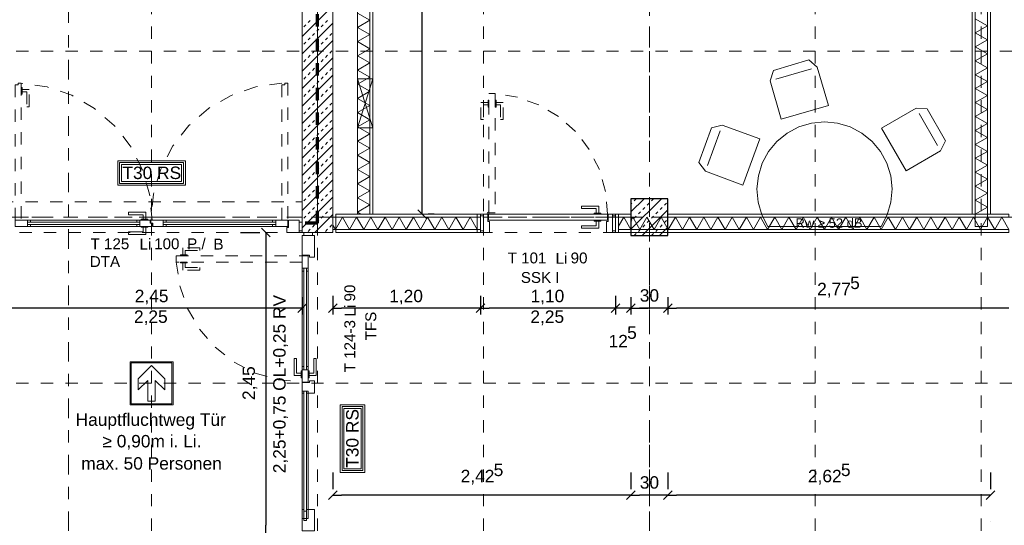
# Model space of a CAD drawing. Header units: metres. Extents: x -45.2 to 14.3, y -31.8 to 10.2.
# Tile 121 of 152: x -15.9 to -7.9, y -7.9 to -3.8. Entities that reach past the tile are written whole.
import ezdxf

# ---------------------------------------------------------------- set-up
doc = ezdxf.new("R2010")
doc.units = ezdxf.units.M
doc.header["$LTSCALE"] = 0.05
for name, pattern in [('Achsen 01', [5.291531, 3.175, -1.058062, 0.352704, -0.705764]), ('gestrichelt - 01', [2, 1, -1]), ('ISO-07 Punktiert', [0.889, 0.127, -0.762]), ('Raster 01', [2, 1, -1]), ('VW-01 Strichlinie kurz', [2, 1, -1])]:
    doc.linetypes.add(name, pattern=pattern)
doc.layers.get('0').update_dxf_attribs({"lineweight": 25})
for name, color, linetype, lineweight in [('013_Beton und Stahlbetonarbeiten-000 Unterzüge', 7, 'ISO-07 Punktiert', 13), ('013_Beton und Stahlbetonarbeiten-340 Innenstützen', 7, 'Continuous', 25), ('013_Beton und Stahlbetonarbeiten-340 Innenwände', 7, 'Continuous', 18), ('027_Tischlerarbeiten-340 Innentüren', 7, 'Continuous', 9), ('031_Metallbauarbeiten-340 Innentüren _ Elemente', 7, 'Continuous', 9), ('039_Trockenbauarbeiten-000 Sturz', 7, 'ISO-07 Punktiert', 9), ('039_Trockenbauarbeiten-340 Gipskarton', 7, 'Continuous', 9), ('AV1-Akustikvorgaben-Trennwände', 7, 'Continuous', 5), ('AV1-Brandschutzkonzept-Brandschutzkonzept', 7, 'Continuous', 5), ('AV1-Einrichtung Bemaßung', 7, 'Continuous', 9), ('AV1-Schnitt Achsen', 7, 'Achsen 01', 18), ('Keine', 7, 'Continuous', 9)]:
    doc.layers.add(name, color=color, linetype=linetype, lineweight=lineweight)
for name, color, linetype, lineweight, true_color in [('039_Trockenbauarbeiten-340 Dämmung', 7, 'Continuous', 9, 0xc0c0c0), ('AV1-Achsen', 1, 'Achsen 01', 18, 0xff0000), ('AV1-Brandschutzkonzept-Anmerkung Text', 7, 'Continuous', 9, 0x599559), ('AV1-Einrichtung', 7, 'Continuous', 9, 0xa6a6a6), ('AV1-Raster', 7, 'Raster 01', 9, 0xa6a6a6)]:
    doc.layers.add(name, color=color, linetype=linetype, lineweight=lineweight, true_color=true_color)
doc.styles.add('Arial', font='arial.ttf')

msp = doc.modelspace()

# ---------------------------------------------------------------- linework, layer by layer
at = {"color": 0, "linetype": 'Continuous', "lineweight": 15}
for p, q in [((-12.6133, -5.4104), (-12.684, -5.3396)), ((-13.9554, -5.4896), (-13.8846, -5.5604)), ((-13.5896, -6.1046), (-13.6604, -6.1754)), ((-13.4104, -6.1754), (-13.3396, -6.1046)), ((-12.1396, -6.1046), (-12.2104, -6.1754)), ((-12.2104, -6.1754), (-12.1396, -6.1046)), ((-11.0396, -6.1046), (-11.1104, -6.1754)), ((-11.0396, -6.1046), (-11.1104, -6.1754)), ((-10.9854, -6.1754), (-10.9146, -6.1046)), ((-10.9854, -6.1754), (-10.9146, -6.1046)), ((-10.6146, -6.1046), (-10.6854, -6.1754)), ((-10.6854, -6.1754), (-10.6146, -6.1046)), ((-13.4104, -7.6954), (-13.3396, -7.6246)), ((-10.9146, -7.6246), (-10.9854, -7.6954)), ((-10.9854, -7.6954), (-10.9146, -7.6246)), ((-10.6146, -7.6246), (-10.6854, -7.6954)), ((-10.6854, -7.6954), (-10.6146, -7.6246)), ((-7.9896, -7.6246), (-8.0604, -7.6954))]:
    msp.add_line(p, q, dxfattribs=at)
at = {"color": 0, "linetype": 'ByBlock', "lineweight": -2}
for p, q in [((-12.6487, -5.375), (-12.6487, -5.3043)), ((-13.92, -5.525), (-13.92, -5.5957)), ((-13.625, -6.14), (-13.6957, -6.14)), ((-13.375, -6.14), (-13.3043, -6.14)), ((-12.175, -6.14), (-12.2457, -6.14)), ((-12.175, -6.14), (-12.1043, -6.14)), ((-11.075, -6.14), (-11.1457, -6.14)), ((-11.075, -6.14), (-11.1457, -6.14)), ((-10.95, -6.14), (-10.8793, -6.14)), ((-10.95, -6.14), (-10.8793, -6.14)), ((-10.65, -6.14), (-10.7207, -6.14)), ((-10.65, -6.14), (-10.5793, -6.14)), ((-7.875, -6.14), (-7.9457, -6.14)), ((-13.375, -7.66), (-13.3043, -7.66)), ((-10.95, -7.66), (-11.0207, -7.66)), ((-10.95, -7.66), (-10.8793, -7.66)), ((-10.65, -7.66), (-10.7207, -7.66)), ((-10.65, -7.66), (-10.5793, -7.66)), ((-8.025, -7.66), (-8.0957, -7.66)), ((-13.92, -7.975), (-13.92, -7.9043))]:
    msp.add_line(p, q, dxfattribs=at)
at = {"layer": '013_Beton und Stahlbetonarbeiten-000 Unterzüge', "linetype": 'VW-01 Strichlinie kurz'}
msp.add_lwpolyline([(-16.075, -5.525), (-16.075, -5.275), (-13.625, -5.275), (-13.625, -5.525)], close=True, dxfattribs=at)
at = {"layer": '013_Beton und Stahlbetonarbeiten-340 Innenstützen', "color": 251, "linetype": 'Continuous', "lineweight": 13, "true_color": 0x4c4c4c}
for p, q in [((-10.7012, -5.25), (-10.95, -5.4988)), ((-10.8427, -5.25), (-10.95, -5.3573)), ((-10.95, -5.2931), (-10.9425, -5.2856)), ((-10.9248, -5.2679), (-10.9071, -5.2503)), ((-10.8187, -5.3033), (-10.8011, -5.2856)), ((-10.7834, -5.2679), (-10.7657, -5.2503)), ((-10.6773, -5.3033), (-10.6596, -5.2856)), ((-10.8894, -5.374), (-10.8718, -5.3563)), ((-10.65, -5.3402), (-10.8598, -5.55)), ((-10.8541, -5.3387), (-10.8364, -5.321)), ((-10.748, -5.374), (-10.7303, -5.3563)), ((-10.7127, -5.3387), (-10.695, -5.321)), ((-10.95, -5.4346), (-10.9425, -5.427)), ((-10.9248, -5.4094), (-10.9071, -5.3917)), ((-10.8187, -5.4447), (-10.8011, -5.427)), ((-10.7834, -5.4094), (-10.7657, -5.3917)), ((-10.6773, -5.4447), (-10.6596, -5.427)), ((-10.8894, -5.5154), (-10.8718, -5.4978)), ((-10.8541, -5.4801), (-10.8364, -5.4624)), ((-10.748, -5.5154), (-10.7303, -5.4978)), ((-10.65, -5.4816), (-10.7184, -5.55)), ((-10.7127, -5.4801), (-10.695, -5.4624)), ((-10.924, -5.55), (-10.9071, -5.5331)), ((-10.7826, -5.55), (-10.7657, -5.5331))]:
    msp.add_line(p, q, dxfattribs=at)
at = {"layer": '013_Beton und Stahlbetonarbeiten-340 Innenstützen'}
msp.add_lwpolyline([(-10.65, -5.25), (-10.95, -5.25), (-10.95, -5.55), (-10.65, -5.55)], close=True, dxfattribs=at)
at = {"layer": '013_Beton und Stahlbetonarbeiten-340 Innenwände', "color": 251, "linetype": 'Continuous', "lineweight": 13, "true_color": 0x4c4c4c}
for p, q in [((-13.375, -3.6811), (-13.625, -3.9311)), ((-13.375, -3.8225), (-13.625, -4.0725)), ((-13.6118, -3.8537), (-13.5941, -3.8361)), ((-13.5765, -3.8184), (-13.5588, -3.8007)), ((-13.4704, -3.8537), (-13.4527, -3.8361)), ((-13.435, -3.8184), (-13.4174, -3.8007)), ((-13.5411, -3.9244), (-13.5234, -3.9068)), ((-13.5057, -3.8891), (-13.4881, -3.8714)), ((-13.3997, -3.9244), (-13.382, -3.9068)), ((-13.375, -3.964), (-13.625, -4.214)), ((-13.6118, -3.9952), (-13.5941, -3.9775)), ((-13.5765, -3.9598), (-13.5588, -3.9421)), ((-13.4704, -3.9952), (-13.4527, -3.9775)), ((-13.435, -3.9598), (-13.4174, -3.9421)), ((-13.5765, -4.1012), (-13.5588, -4.0835)), ((-13.5411, -4.0659), (-13.5234, -4.0482)), ((-13.5057, -4.0305), (-13.4881, -4.0128)), ((-13.435, -4.1012), (-13.4174, -4.0835)), ((-13.3997, -4.0659), (-13.382, -4.0482)), ((-13.375, -4.1054), (-13.625, -4.3554)), ((-13.6118, -4.1366), (-13.5941, -4.1189)), ((-13.5057, -4.1719), (-13.4881, -4.1543)), ((-13.4704, -4.1366), (-13.4527, -4.1189)), ((-13.5765, -4.2426), (-13.5588, -4.225)), ((-13.5411, -4.2073), (-13.5234, -4.1896)), ((-13.435, -4.2426), (-13.4174, -4.225)), ((-13.3997, -4.2073), (-13.382, -4.1896)), ((-13.375, -4.2468), (-13.625, -4.4968)), ((-13.6118, -4.278), (-13.5941, -4.2603)), ((-13.5057, -4.3134), (-13.4881, -4.2957)), ((-13.4704, -4.278), (-13.4527, -4.2603)), ((-13.375, -4.3882), (-13.625, -4.6382)), ((-13.6118, -4.4194), (-13.5941, -4.4017)), ((-13.5765, -4.3841), (-13.5588, -4.3664)), ((-13.5411, -4.3487), (-13.5234, -4.331)), ((-13.4704, -4.4194), (-13.4527, -4.4017)), ((-13.435, -4.3841), (-13.4174, -4.3664)), ((-13.3997, -4.3487), (-13.382, -4.331)), ((-13.5411, -4.4901), (-13.5234, -4.4725)), ((-13.5057, -4.4548), (-13.4881, -4.4371)), ((-13.3997, -4.4901), (-13.382, -4.4725)), ((-13.375, -4.5297), (-13.625, -4.7797)), ((-13.6118, -4.5608), (-13.5941, -4.5432)), ((-13.5765, -4.5255), (-13.5588, -4.5078)), ((-13.4704, -4.5608), (-13.4527, -4.5432)), ((-13.435, -4.5255), (-13.4174, -4.5078)), ((-13.5411, -4.6315), (-13.5234, -4.6139)), ((-13.5057, -4.5962), (-13.4881, -4.5785)), ((-13.3997, -4.6315), (-13.382, -4.6139)), ((-13.375, -4.6711), (-13.625, -4.9211)), ((-13.6118, -4.7023), (-13.5941, -4.6846)), ((-13.5765, -4.6669), (-13.5588, -4.6492)), ((-13.5057, -4.7376), (-13.4881, -4.7199)), ((-13.4704, -4.7023), (-13.4527, -4.6846)), ((-13.435, -4.6669), (-13.4174, -4.6492)), ((-13.5765, -4.8083), (-13.5588, -4.7906)), ((-13.5411, -4.773), (-13.5234, -4.7553)), ((-13.435, -4.8083), (-13.4174, -4.7906)), ((-13.3997, -4.773), (-13.382, -4.7553)), ((-13.375, -4.8125), (-13.625, -5.0625)), ((-13.6118, -4.8437), (-13.5941, -4.826)), ((-13.5057, -4.879), (-13.4881, -4.8614)), ((-13.4704, -4.8437), (-13.4527, -4.826)), ((-13.375, -4.9539), (-13.625, -5.2039)), ((-13.5765, -4.9497), (-13.5588, -4.9321)), ((-13.5411, -4.9144), (-13.5234, -4.8967)), ((-13.435, -4.9497), (-13.4174, -4.9321)), ((-13.3997, -4.9144), (-13.382, -4.8967)), ((-13.6118, -4.9851), (-13.5941, -4.9674)), ((-13.5411, -5.0558), (-13.5234, -5.0381)), ((-13.5057, -5.0205), (-13.4881, -5.0028)), ((-13.4704, -4.9851), (-13.4527, -4.9674)), ((-13.3997, -5.0558), (-13.382, -5.0381)), ((-13.375, -5.0953), (-13.625, -5.3453)), ((-13.6118, -5.1265), (-13.5941, -5.1088)), ((-13.5765, -5.0912), (-13.5588, -5.0735)), ((-13.4704, -5.1265), (-13.4527, -5.1088)), ((-13.435, -5.0912), (-13.4174, -5.0735)), ((-13.5411, -5.1972), (-13.5234, -5.1796)), ((-13.5057, -5.1619), (-13.4881, -5.1442)), ((-13.3997, -5.1972), (-13.382, -5.1796)), ((-13.375, -5.2368), (-13.625, -5.4868)), ((-13.6118, -5.2679), (-13.5941, -5.2503)), ((-13.5765, -5.2326), (-13.5588, -5.2149)), ((-13.5057, -5.3033), (-13.4881, -5.2856)), ((-13.4704, -5.2679), (-13.4527, -5.2503)), ((-13.435, -5.2326), (-13.4174, -5.2149)), ((-13.5765, -5.374), (-13.5588, -5.3563)), ((-13.5411, -5.3387), (-13.5234, -5.321)), ((-13.435, -5.374), (-13.4174, -5.3563)), ((-13.3997, -5.3387), (-13.382, -5.321)), ((-13.6118, -5.4094), (-13.5941, -5.3917)), ((-13.375, -5.3782), (-13.5218, -5.525)), ((-13.5057, -5.4447), (-13.4881, -5.427)), ((-13.4704, -5.4094), (-13.4527, -5.3917)), ((-13.5765, -5.5154), (-13.5588, -5.4978)), ((-13.5411, -5.4801), (-13.5234, -5.4624)), ((-13.435, -5.5154), (-13.4174, -5.4978)), ((-13.3997, -5.4801), (-13.382, -5.4624)), ((-13.375, -5.5196), (-13.3804, -5.525))]:
    msp.add_line(p, q, dxfattribs=at)
at = {"layer": '013_Beton und Stahlbetonarbeiten-340 Innenwände'}
msp.add_lwpolyline([(-13.625, -5.525), (-13.625, -0.125), (-13.375, -0.125), (-13.375, -5.525)], close=True, dxfattribs=at)
at = {"layer": '027_Tischlerarbeiten-340 Innentüren', "color": 253, "linetype": 'gestrichelt - 01', "lineweight": 9, "true_color": 0xa6a6a6}
for points in [[(-12.105, -5.365), (-12.105, -4.395), (-12.055, -4.395), (-12.055, -5.365)], [(-12.1125, -4.4675), (-12.1125, -4.4875), (-12.15, -4.4875), (-12.15, -4.6075), (-12.17, -4.6075), (-12.17, -4.4675)], [(-12.105, -4.505), (-12.1125, -4.505), (-12.1125, -4.45), (-12.105, -4.45)], [(-12.0475, -4.505), (-12.055, -4.505), (-12.055, -4.45), (-12.0475, -4.45)], [(-12.0475, -4.4675), (-12.0475, -4.4875), (-12.01, -4.4875), (-12.01, -4.6075), (-11.99, -4.6075), (-11.99, -4.4675)]]:
    msp.add_lwpolyline(points, close=True, dxfattribs=at)
msp.add_lwpolyline([(-11.14, -5.375), (-11.1561, -5.1913), (-11.2065, -5.0139), (-11.2896, -4.8492), (-11.4022, -4.7032), (-11.5404, -4.581), (-11.6992, -4.4872), (-11.8728, -4.425), (-12.0551, -4.3967)], dxfattribs=at)
at = {"layer": '027_Tischlerarbeiten-340 Innentüren'}
for points in [[(-12.1125, -5.36), (-12.1072, -5.3622), (-12.105, -5.3675), (-12.1072, -5.3728), (-12.1125, -5.375), (-12.1178, -5.3728), (-12.12, -5.3675), (-12.1178, -5.3622)], [(-11.2125, -5.3675), (-11.2325, -5.3675), (-11.2325, -5.33), (-11.3525, -5.33), (-11.3525, -5.31), (-11.2125, -5.31)], [(-12.175, -5.51), (-12.175, -5.39), (-12.15, -5.39), (-12.15, -5.51)], [(-12.115, -5.375), (-12.115, -5.435), (-12.1, -5.435), (-12.1, -5.525), (-12.15, -5.525), (-12.15, -5.375)], [(-12.11, -5.375), (-11.14, -5.375), (-11.14, -5.425), (-12.11, -5.425)], [(-11.2125, -5.4325), (-11.2325, -5.4325), (-11.2325, -5.47), (-11.3525, -5.47), (-11.3525, -5.49), (-11.2125, -5.49)], [(-11.25, -5.375), (-11.25, -5.3675), (-11.195, -5.3675), (-11.195, -5.375)], [(-11.25, -5.4325), (-11.25, -5.425), (-11.195, -5.425), (-11.195, -5.4325)], [(-11.135, -5.375), (-11.135, -5.435), (-11.15, -5.435), (-11.15, -5.525), (-11.1, -5.525), (-11.1, -5.375)], [(-11.1, -5.51), (-11.1, -5.39), (-11.075, -5.39), (-11.075, -5.51)]]:
    msp.add_lwpolyline(points, close=True, dxfattribs=at)
at = {"layer": '031_Metallbauarbeiten-340 Innentüren _ Elemente', "color": 253, "linetype": 'gestrichelt - 01', "lineweight": 9, "true_color": 0xa6a6a6}
for points in [[(-15.935, -4.325), (-15.935, -4.31), (-15.91, -4.31), (-15.91, -5.425), (-15.96, -5.425), (-15.96, -4.325)], [(-13.765, -4.325), (-13.765, -4.31), (-13.74, -4.31), (-13.74, -5.425), (-13.79, -5.425), (-13.79, -4.325)], [(-15.9025, -4.4), (-15.91, -4.4), (-15.91, -4.345), (-15.9025, -4.345)], [(-15.9025, -4.3625), (-15.9025, -4.3825), (-15.865, -4.3825), (-15.865, -4.5025), (-15.845, -4.5025), (-15.845, -4.3625)], [(-14.5963, -5.7075), (-14.5763, -5.7075), (-14.5763, -5.67), (-14.4563, -5.67), (-14.4563, -5.65), (-14.5963, -5.65)], [(-14.6488, -5.715), (-13.625, -5.715), (-13.625, -5.765), (-14.6488, -5.765)], [(-14.6138, -5.7075), (-14.5588, -5.7075), (-14.5588, -5.715), (-14.6138, -5.715)], [(-14.6138, -5.765), (-14.5588, -5.765), (-14.5588, -5.7725), (-14.6138, -5.7725)], [(-14.5963, -5.7725), (-14.5763, -5.7725), (-14.5763, -5.81), (-14.4563, -5.81), (-14.4563, -5.83), (-14.5963, -5.83)]]:
    msp.add_lwpolyline(points, close=True, dxfattribs=at)
for points in [[(-14.845, -5.425), (-14.8652, -5.2136), (-14.9252, -5.0099), (-15.0226, -4.8212), (-15.1541, -4.6544), (-15.3148, -4.5156), (-15.4989, -4.4098), (-15.6998, -4.3408), (-15.9101, -4.3111)], [(-13.7906, -4.3112), (-14.0008, -4.3409), (-14.2015, -4.41), (-14.3855, -4.5159), (-14.5461, -4.6547), (-14.6775, -4.8214), (-14.7749, -5.01), (-14.8348, -5.2137), (-14.855, -5.425)], [(-14.6488, -5.765), (-14.6209, -5.9577), (-14.557, -6.1416), (-14.4595, -6.3102), (-14.3319, -6.4572), (-14.1788, -6.5775), (-14.0057, -6.6667), (-13.8188, -6.7215), (-13.625, -6.74)]]:
    msp.add_lwpolyline(points, dxfattribs=at)
at = {"layer": '031_Metallbauarbeiten-340 Innentüren _ Elemente'}
for points in [[(-14.8975, -5.4175), (-14.9175, -5.4175), (-14.9175, -5.38), (-15.0375, -5.38), (-15.0375, -5.36), (-14.8975, -5.36)], [(-15.96, -5.425), (-15.96, -5.475), (-15.835, -5.475), (-15.835, -5.46), (-15.86, -5.46), (-15.86, -5.44), (-15.835, -5.44), (-15.835, -5.425)], [(-15.86, -5.46), (-15.86, -5.44), (-14.945, -5.44), (-14.945, -5.46)], [(-14.86, -5.425), (-14.97, -5.425), (-14.97, -5.44), (-14.945, -5.44), (-14.945, -5.46), (-14.97, -5.46), (-14.97, -5.475), (-14.845, -5.475), (-14.845, -5.45), (-14.86, -5.45)], [(-14.935, -5.425), (-14.935, -5.4175), (-14.88, -5.4175), (-14.88, -5.425)], [(-14.84, -5.475), (-14.73, -5.475), (-14.73, -5.46), (-14.755, -5.46), (-14.755, -5.44), (-14.73, -5.44), (-14.73, -5.425), (-14.855, -5.425), (-14.855, -5.45), (-14.84, -5.45)], [(-14.755, -5.46), (-14.755, -5.44), (-13.84, -5.44), (-13.84, -5.46)], [(-13.74, -5.425), (-13.74, -5.475), (-13.865, -5.475), (-13.865, -5.46), (-13.84, -5.46), (-13.84, -5.44), (-13.865, -5.44), (-13.865, -5.425)], [(-13.735, -5.485), (-13.735, -5.425), (-13.65, -5.425), (-13.65, -5.525), (-13.75, -5.525), (-13.75, -5.485)], [(-13.65, -5.51), (-13.65, -5.44), (-13.625, -5.44), (-13.625, -5.51)], [(-14.8975, -5.4825), (-14.9175, -5.4825), (-14.9175, -5.52), (-15.0375, -5.52), (-15.0375, -5.54), (-14.8975, -5.54)], [(-14.935, -5.4825), (-14.935, -5.475), (-14.88, -5.475), (-14.88, -5.4825)], [(-13.61, -5.525), (-13.54, -5.525), (-13.54, -5.55), (-13.61, -5.55)], [(-13.565, -5.71), (-13.625, -5.71), (-13.625, -5.55), (-13.525, -5.55), (-13.525, -5.725), (-13.565, -5.725)], [(-13.625, -5.715), (-13.575, -5.715), (-13.575, -5.84), (-13.59, -5.84), (-13.59, -5.815), (-13.61, -5.815), (-13.61, -5.84), (-13.625, -5.84)], [(-13.61, -5.815), (-13.59, -5.815), (-13.59, -6.64), (-13.61, -6.64)], [(-13.6325, -6.6875), (-13.6325, -6.6675), (-13.67, -6.6675), (-13.67, -6.5475), (-13.69, -6.5475), (-13.69, -6.6875)], [(-13.5675, -6.6875), (-13.5675, -6.6675), (-13.53, -6.6675), (-13.53, -6.5475), (-13.51, -6.5475), (-13.51, -6.6875)], [(-13.625, -6.74), (-13.575, -6.74), (-13.575, -6.615), (-13.59, -6.615), (-13.59, -6.64), (-13.61, -6.64), (-13.61, -6.615), (-13.625, -6.615)], [(-13.6325, -6.65), (-13.625, -6.65), (-13.625, -6.705), (-13.6325, -6.705)], [(-13.575, -6.65), (-13.5675, -6.65), (-13.5675, -6.705), (-13.575, -6.705)], [(-13.59, -6.815), (-13.61, -6.815), (-13.61, -6.83), (-13.625, -6.83), (-13.625, -6.745), (-13.565, -6.745), (-13.565, -6.73), (-13.525, -6.73), (-13.525, -6.83), (-13.59, -6.83)], [(-13.61, -6.815), (-13.59, -6.815), (-13.59, -7.865), (-13.61, -7.865)], [(-13.625, -7.95), (-13.625, -7.775), (-13.61, -7.775), (-13.61, -7.79), (-13.59, -7.79), (-13.59, -7.775), (-13.525, -7.775), (-13.525, -7.95)]]:
    msp.add_lwpolyline(points, close=True, dxfattribs=at)
at = {"layer": '031_Metallbauarbeiten-340 Innentüren _ Elemente', "color": 253, "true_color": 0xa6a6a6}
for points in [[(-15.86, -5.475), (-15.86, -5.425), (-14.945, -5.425), (-14.945, -5.475)], [(-14.755, -5.475), (-14.755, -5.425), (-13.84, -5.425), (-13.84, -5.475)], [(-13.625, -5.815), (-13.575, -5.815), (-13.575, -6.64), (-13.625, -6.64)], [(-13.625, -6.815), (-13.575, -6.815), (-13.575, -7.85), (-13.625, -7.85)]]:
    msp.add_lwpolyline(points, close=True, dxfattribs=at)
at = {"layer": '039_Trockenbauarbeiten-000 Sturz', "linetype": 'VW-01 Strichlinie kurz'}
msp.add_lwpolyline([(-11.075, -5.375), (-11.075, -5.525), (-12.175, -5.525), (-12.175, -5.375)], close=True, dxfattribs=at)
at = {"layer": '039_Trockenbauarbeiten-340 Dämmung'}
for points in [[(-8.05, -5.475), (-8.05, -0.125), (-8.15, -0.125), (-8.15, -5.475)], [(-13.075, -5.375), (-13.075, -1.375), (-13.175, -1.375), (-13.175, -5.375)]]:
    msp.add_lwpolyline(points, close=True, dxfattribs=at)
for points in [[(-13.175, -3.7421), (-13.075, -3.7999), (-13.175, -3.8576), (-13.075, -3.9153), (-13.175, -3.9731), (-13.075, -4.0308), (-13.175, -4.0885), (-13.075, -4.1463), (-13.175, -4.204), (-13.075, -4.2618), (-13.175, -4.3195), (-13.075, -4.3772), (-13.175, -4.435), (-13.075, -4.4927), (-13.175, -4.5504), (-13.075, -4.6082), (-13.175, -4.6659), (-13.075, -4.7236), (-13.175, -4.7814), (-13.075, -4.8391), (-13.175, -4.8968), (-13.075, -4.9546), (-13.175, -5.0123), (-13.075, -5.07), (-13.175, -5.1278), (-13.075, -5.1855), (-13.175, -5.2432), (-13.075, -5.301), (-13.175, -5.3587), (-13.1468, -5.375)], [(-8.15, -5.375), (-8.05, -5.3183), (-8.15, -5.2617), (-8.05, -5.205), (-8.15, -5.1484), (-8.05, -5.0917), (-8.15, -5.0351), (-8.05, -4.9784), (-8.15, -4.9218), (-8.05, -4.8651), (-8.15, -4.8084), (-8.05, -4.7518), (-8.15, -4.6951), (-8.05, -4.6385), (-8.15, -4.5818), (-8.05, -4.5252), (-8.15, -4.4685), (-8.05, -4.4119), (-8.15, -4.3552), (-8.05, -4.2985), (-8.15, -4.2419), (-8.05, -4.1852), (-8.15, -4.1286), (-8.05, -4.0719), (-8.15, -4.0153), (-8.05, -3.9586), (-8.15, -3.9019), (-8.05, -3.8453), (-8.15, -3.7886)], [(-12.2, -5.5), (-12.2577, -5.4), (-12.3155, -5.5), (-12.3732, -5.4), (-12.4309, -5.5), (-12.4887, -5.4), (-12.5464, -5.5), (-12.6041, -5.4), (-12.6619, -5.5), (-12.7196, -5.4), (-12.7774, -5.5), (-12.8351, -5.4), (-12.8928, -5.5), (-12.9506, -5.4), (-13.0083, -5.5), (-13.066, -5.4), (-13.1238, -5.5), (-13.1815, -5.4), (-13.2392, -5.5), (-13.297, -5.4), (-13.3547, -5.5), (-13.375, -5.4648)], [(-10.95, -5.5), (-11.0077, -5.4), (-11.05, -5.4732)], [(-7.875, -5.5), (-7.9327, -5.4), (-7.9905, -5.5), (-8.0482, -5.4), (-8.1059, -5.5), (-8.1637, -5.4), (-8.2214, -5.5), (-8.2791, -5.4), (-8.3369, -5.5), (-8.3946, -5.4), (-8.4524, -5.5), (-8.5101, -5.4), (-8.5678, -5.5), (-8.6256, -5.4), (-8.6833, -5.5), (-8.741, -5.4), (-8.7988, -5.5), (-8.8565, -5.4), (-8.9142, -5.5), (-8.972, -5.4), (-9.0297, -5.5), (-9.0874, -5.4), (-9.1452, -5.5), (-9.2029, -5.4), (-9.2606, -5.5), (-9.3184, -5.4), (-9.3761, -5.5), (-9.4338, -5.4), (-9.4916, -5.5), (-9.5493, -5.4), (-9.6071, -5.5), (-9.6648, -5.4), (-9.7225, -5.5), (-9.7803, -5.4), (-9.838, -5.5), (-9.8957, -5.4), (-9.9535, -5.5), (-10.0112, -5.4), (-10.0689, -5.5), (-10.1267, -5.4), (-10.1844, -5.5), (-10.2421, -5.4), (-10.2999, -5.5), (-10.3576, -5.4), (-10.4153, -5.5), (-10.4731, -5.4), (-10.5308, -5.5), (-10.5885, -5.4), (-10.6463, -5.5), (-10.704, -5.4), (-10.7618, -5.5), (-10.8195, -5.4), (-10.8772, -5.5), (-10.935, -5.4), (-10.95, -5.4261)]]:
    msp.add_lwpolyline(points, dxfattribs=at)
at = {"layer": '039_Trockenbauarbeiten-340 Gipskarton'}
for points in [[(-8.175, -5.375), (-8.15, -5.375), (-8.15, -0.125), (-8.175, -0.125)], [(-8.05, -5.375), (-8.025, -5.375), (-8.025, -0.125), (-8.05, -0.125)], [(-13.075, -1.35), (-13.075, -5.375), (-13.05, -5.375), (-13.05, -1.35)], [(-13.35, -5.4), (-13.35, -5.5), (-13.375, -5.5), (-13.375, -5.4)], [(-12.175, -5.375), (-13.35, -5.375), (-13.35, -5.4), (-12.175, -5.4)], [(-12.175, -5.375), (-12.175, -5.525), (-12.2, -5.525), (-12.2, -5.375)], [(-11.05, -5.375), (-11.05, -5.525), (-11.075, -5.525), (-11.075, -5.375)], [(-11.05, -5.375), (-10.95, -5.375), (-10.95, -5.4), (-11.05, -5.4)], [(-7.875, -5.4), (-7.875, -5.375), (-10.65, -5.375), (-10.65, -5.4)], [(-12.175, -5.5), (-13.35, -5.5), (-13.35, -5.525), (-12.175, -5.525)], [(-7.875, -5.5), (-11.05, -5.5), (-11.05, -5.525), (-7.875, -5.525)]]:
    msp.add_lwpolyline(points, close=True, dxfattribs=at)
at = {"layer": 'AV1-Achsen'}
for p, q in [((-10.8, -26.5), (-10.8, 4.9)), ((-43.35, -5.4), (4.2, -5.4))]:
    msp.add_line(p, q, dxfattribs=at)
at = {"layer": 'AV1-Brandschutzkonzept-Brandschutzkonzept', "color": 14, "linetype": 'gestrichelt - 01', "lineweight": 70, "true_color": 0xaa0000}
for q in [(-13.5, 0.125), (-13.625, -5.4494)]:
    msp.add_line((-13.5, -5.4494), q, dxfattribs=at)
at = {"layer": 'AV1-Brandschutzkonzept-Brandschutzkonzept', "color": 7, "linetype": 'Continuous'}
for points in [[(-14.575, -4.9412), (-14.575, -5.1412), (-15.125, -5.1412), (-15.125, -4.9412)], [(-13.115, -7.4751), (-13.315, -7.4751), (-13.315, -6.9251), (-13.115, -6.9251)]]:
    msp.add_lwpolyline(points, close=True, dxfattribs=at)
at = {"layer": 'AV1-Brandschutzkonzept-Brandschutzkonzept', "color": 12, "linetype": 'Continuous', "true_color": 0xdd0000}
for points in [[(-14.59, -4.9562), (-15.11, -4.9562), (-15.11, -5.1262), (-14.59, -5.1262)], [(-15.095, -5.1112), (-15.095, -4.9712), (-14.605, -4.9712), (-14.605, -5.1112)], [(-13.13, -7.4601), (-13.13, -6.9401), (-13.3, -6.9401), (-13.3, -7.4601)], [(-13.285, -6.9551), (-13.145, -6.9551), (-13.145, -7.4451), (-13.285, -7.4451)]]:
    msp.add_lwpolyline(points, close=True, dxfattribs=at)
at = {"layer": 'AV1-Einrichtung'}
for p, q in [((-9.4825, -4.1943), (-9.7703, -4.2789)), ((-8.456, -4.8176), (-8.606, -4.5578)), ((-10.2247, -4.6984), (-10.3276, -4.9802))]:
    msp.add_line(p, q, dxfattribs=at)
for points in [[(-9.7915, -4.2069), (-9.5036, -4.1223), (-9.4345, -4.1802), (-9.3429, -4.492), (-9.7267, -4.6048), (-9.8183, -4.293)], [(-8.541, -4.5203), (-8.391, -4.7801), (-8.431, -4.8609), (-8.7124, -5.0234), (-8.9124, -4.677), (-8.631, -4.5145)], [(-8.914, -5.475), (-9.836, -5.475), (-9.836, -5.475), (-9.8854, -5.3799), (-9.9155, -5.2769), (-9.925, -5.1702), (-9.9136, -5.0635), (-9.8817, -4.9612), (-9.8306, -4.8669), (-9.7622, -4.7844), (-9.6791, -4.7167), (-9.5844, -4.6664), (-9.4817, -4.6355), (-9.375, -4.625), (-9.2683, -4.6355), (-9.1656, -4.6664), (-9.0709, -4.7167), (-8.9878, -4.7844), (-8.9194, -4.8669), (-8.8683, -4.9612), (-8.8364, -5.0635), (-8.825, -5.1702), (-8.8345, -5.2769), (-8.8646, -5.3799)], [(-10.3981, -4.9545), (-10.2951, -4.6727), (-10.2075, -4.6515), (-9.9022, -4.763), (-10.0395, -5.1387), (-10.3448, -5.0272)]]:
    msp.add_lwpolyline(points, close=True, dxfattribs=at)
at = {"layer": 'AV1-Einrichtung Bemaßung', "color": 0, "lineweight": -2}
for p, q in [((-12.6487, -5.3043), (-12.6487, -1.4207)), ((-12.55, -5.375), (-12.5987, -5.375)), ((-14.125, -5.525), (-13.97, -5.525)), ((-13.92, -5.5957), (-13.92, -7.9043)), ((-13.625, -6.05), (-13.625, -6.19)), ((-13.375, -6.04), (-13.375, -6.19)), ((-12.175, -6.04), (-12.175, -6.19)), ((-12.175, -6.04), (-12.175, -6.19)), ((-11.075, -6.04), (-11.075, -6.19)), ((-11.075, -6.04), (-11.075, -6.19)), ((-10.95, -6.05), (-10.95, -6.19)), ((-10.95, -6.05), (-10.95, -6.19)), ((-10.65, -6.05), (-10.65, -6.19)), ((-10.65, -6.05), (-10.65, -6.19)), ((-13.6957, -6.14), (-16.0043, -6.14)), ((-12.2457, -6.14), (-13.3043, -6.14)), ((-11.1457, -6.14), (-12.1043, -6.14)), ((-11.1457, -6.14), (-11.2164, -6.14)), ((-10.95, -6.14), (-11.075, -6.14)), ((-10.8793, -6.14), (-10.8086, -6.14)), ((-10.7207, -6.14), (-10.8793, -6.14)), ((-7.9457, -6.14), (-10.5793, -6.14)), ((-13.375, -7.475), (-13.375, -7.61)), ((-10.95, -7.475), (-10.95, -7.61)), ((-10.95, -7.475), (-10.95, -7.61)), ((-10.65, -7.475), (-10.65, -7.61)), ((-10.65, -7.475), (-10.65, -7.61)), ((-8.025, -7.475), (-8.025, -7.61)), ((-11.0207, -7.66), (-13.3043, -7.66)), ((-10.7207, -7.66), (-10.8793, -7.66)), ((-8.0957, -7.66), (-10.5793, -7.66))]:
    msp.add_line(p, q, dxfattribs=at)
at = {"layer": 'AV1-Raster'}
for p, q in [((-14.85, -22.95), (-14.85, 1.35)), ((-13.5, -22.95), (-13.5, 1.35)), ((-12.15, -22.95), (-12.15, 1.35)), ((-10.8, -22.95), (-10.8, 1.35)), ((-9.45, -22.95), (-9.45, 1.35)), ((-8.1, -22.95), (-8.1, 1.35)), ((1.35, -4.05), (-40.5, -4.05)), ((1.35, -5.4), (-40.5, -5.4)), ((1.35, -6.75), (-40.5, -6.75))]:
    msp.add_line(p, q, dxfattribs=at)
at = {"layer": 'AV1-Schnitt Achsen'}
msp.add_line((-15.525, -26.3), (-15.525, 4.7), dxfattribs=at)
at = {"layer": 'Defpoints', "color": 0, "lineweight": 0}
for p, q in [((-13.375, -5.4), (-13.375, -5.4)), ((-13.05, -5.375), (-13.05, -5.375)), ((-13.05, -5.375), (-13.05, -5.375)), ((-13.05, -5.375), (-13.05, -5.375)), ((-8.175, -5.375), (-8.175, -5.375)), ((-8.175, -5.375), (-8.175, -5.375)), ((-8.025, -5.375), (-8.025, -5.375)), ((-8.025, -5.375), (-8.025, -5.375)), ((-13.625, -5.525), (-13.625, -5.525)), ((-13.375, -5.5), (-13.375, -5.5)), ((-12.175, -5.525), (-12.175, -5.525)), ((-12.175, -5.525), (-12.175, -5.525)), ((-11.075, -5.525), (-11.075, -5.525)), ((-11.075, -5.525), (-11.075, -5.525)), ((-13.625, -5.55), (-13.625, -5.55)), ((-10.95, -5.55), (-10.95, -5.55)), ((-10.95, -5.55), (-10.95, -5.55)), ((-10.65, -5.55), (-10.65, -5.55)), ((-10.65, -5.55), (-10.65, -5.55)), ((-13.375, -6.14), (-13.375, -6.14)), ((-12.175, -6.14), (-12.175, -6.14)), ((-11.075, -6.14), (-11.075, -6.14)), ((-10.95, -6.14), (-10.95, -6.14)), ((-10.65, -6.14), (-10.65, -6.14)), ((-13.375, -7.66), (-13.375, -7.66)), ((-10.95, -7.66), (-10.95, -7.66)), ((-10.65, -7.66), (-10.65, -7.66)), ((-8.025, -7.875), (-8.025, -7.875)), ((-8.025, -7.875), (-8.025, -7.875))]:
    msp.add_line(p, q, dxfattribs=at)
at = {"layer": 'Keine', "color": 1, "linetype": 'Continuous', "lineweight": 13, "true_color": 0xff0000}
for p, q in [((-13.175, -4.675), (-13.05, -4.275)), ((-13.175, -4.275), (-13.05, -4.675))]:
    msp.add_line(p, q, dxfattribs=at)
at = {"layer": 'Keine', "color": 1, "linetype": 'Continuous', "lineweight": 9, "true_color": 0xff0000}
msp.add_lwpolyline([(-13.05, -4.675), (-13.175, -4.675), (-13.175, -4.275), (-13.05, -4.275)], close=True, dxfattribs=at)
at = {"layer": 'Keine', "color": 7, "linetype": 'Continuous'}
msp.add_lwpolyline([(-15.0251, -6.9259), (-15.0251, -6.5758), (-14.6749, -6.5758), (-14.6749, -6.9259)], close=True, dxfattribs=at)
at = {"layer": 'Keine', "color": 106, "linetype": 'Continuous', "true_color": 0x008011}
msp.add_lwpolyline([(-15.0163, -6.9171), (-15.0163, -6.5845), (-14.6837, -6.5845), (-14.6837, -6.9171)], close=True, dxfattribs=at)
at = {"layer": 'Keine', "color": 255, "linetype": 'Continuous'}
msp.add_lwpolyline([(-14.8192, -6.7267), (-14.7418, -6.8041), (-14.7418, -6.7151), (-14.85, -6.6069), (-14.9582, -6.7151), (-14.9582, -6.8041), (-14.8808, -6.7267), (-14.8808, -6.8947), (-14.8192, -6.8947)], close=True, dxfattribs=at)

# ---------------------------------------------------------------- texts
at = {"layer": '031_Metallbauarbeiten-340 Innentüren _ Elemente', "char_height": 0.08826, "attachment_point": 7, "style": 'Arial'}
for s, insert in [('T 125', (-15.3462, -5.6616)), ('Li', (-14.9476, -5.6631)), ('100', (-14.8287, -5.6616)), ('T 101', (-11.9528, -5.7769)), ('Li', (-11.5631, -5.7784)), ('90', (-11.4407, -5.7769))]:
    msp.add_mtext(s, dxfattribs=dict(at, insert=insert))
at = {"layer": '031_Metallbauarbeiten-340 Innentüren _ Elemente', "color": 12, "true_color": 0xdd0000, "attachment_point": 7, "style": 'Arial'}
for s, insert, char_height in [('P /', (-14.5605, -5.6616), 0.08826), ('B', (-14.3463, -5.6631), 0.0883)]:
    msp.add_mtext(s, dxfattribs=dict(at, insert=insert, char_height=char_height))
at = {"layer": '031_Metallbauarbeiten-340 Innentüren _ Elemente', "color": 7, "char_height": 0.08826, "attachment_point": 7, "style": 'Arial'}
for s, insert in [('DTA', (-15.3521, -5.8051)), ('SSK I', (-11.8459, -5.9355))]:
    msp.add_mtext(s, dxfattribs=dict(at, insert=insert))
at = {"layer": '031_Metallbauarbeiten-340 Innentüren _ Elemente', "char_height": 0.08826, "attachment_point": 7, "rotation": 90, "style": 'Arial'}
for s, insert in [('90', (-13.192, -6.0856)), ('Li', (-13.1905, -6.208)), ('T 124-3', (-13.1921, -6.6611))]:
    msp.add_mtext(s, dxfattribs=dict(at, insert=insert))
at = {"layer": '031_Metallbauarbeiten-340 Innentüren _ Elemente', "color": 7, "insert": (-13.021, -6.4015), "char_height": 0.08826, "attachment_point": 7, "rotation": 90, "style": 'Arial'}
msp.add_mtext('TFS', dxfattribs=at)
at = {"layer": 'AV1-Akustikvorgaben-Trennwände', "insert": (-9.6116, -5.4873), "char_height": 0.07565, "attachment_point": 7, "style": 'Arial'}
msp.add_mtext('Rw ≥ 52 dB', dxfattribs=at)
at = {"layer": 'AV1-Brandschutzkonzept-Anmerkung Text', "char_height": 0.100872, "attachment_point": 7, "style": 'Arial'}
for s, insert in [('Hauptfluchtweg Tür', (-15.4676, -7.1266)), ('≥ 0,90m i. Li.', (-15.2494, -7.2899)), ('max. 50 Personen', (-15.4216, -7.4532))]:
    msp.add_mtext(s, dxfattribs=dict(at, insert=insert))
at = {"layer": 'AV1-Brandschutzkonzept-Brandschutzkonzept', "color": 12, "true_color": 0xdd0000, "insert": (-15.0868, -5.0916), "char_height": 0.10087, "attachment_point": 7, "style": 'Arial'}
msp.add_mtext('T30 RS', dxfattribs=at)
at = {"layer": 'AV1-Brandschutzkonzept-Brandschutzkonzept', "color": 12, "true_color": 0xdd0000, "insert": (-13.1646, -7.4369), "char_height": 0.10087, "attachment_point": 7, "rotation": 90, "style": 'Arial'}
msp.add_mtext('T30 RS', dxfattribs=at)
at = {"layer": 'AV1-Einrichtung Bemaßung', "color": 0, "attachment_point": 7, "style": 'Arial'}
for s, insert, char_height in [('2,77', (-9.4351, -6.0531), 0.10087), ('5', (-9.1667, -5.9858), 0.1009), ('2,45', (-14.9864, -6.1098), 0.10087), ('1,20', (-12.9164, -6.1098), 0.10087), ('1,10', (-11.7664, -6.1098), 0.10087), ('30', (-10.878, -6.088), 0.10087), ('12', (-11.132, -6.4577), 0.10087), ('5', (-10.9811, -6.3904), 0.1009), ('2,42', (-12.3351, -7.5731), 0.10087), ('5', (-12.0667, -7.5058), 0.1009), ('2,62', (-9.5101, -7.5731), 0.10087), ('5', (-9.2417, -7.5058), 0.1009), ('30', (-10.878, -7.608), 0.10087)]:
    msp.add_mtext(s, dxfattribs=dict(at, insert=insert, char_height=char_height))
at = {"layer": 'AV1-Einrichtung Bemaßung', "char_height": 0.10087, "attachment_point": 7, "style": 'Arial'}
for insert in [(-14.9929, -6.2778), (-11.7679, -6.2781)]:
    msp.add_mtext('2,25', dxfattribs=dict(at, insert=insert))
at = {"layer": 'AV1-Einrichtung Bemaßung', "insert": (-13.7405, -7.4812), "char_height": 0.100872, "attachment_point": 7, "rotation": 90, "style": 'Arial'}
msp.add_mtext('2,25+0,75 OL+0,25 RV', dxfattribs=at)
at = {"layer": 'AV1-Einrichtung Bemaßung', "color": 0, "insert": (-13.9902, -6.8864), "char_height": 0.10087, "attachment_point": 7, "rotation": 90, "style": 'Arial'}
msp.add_mtext('2,45', dxfattribs=at)

doc.saveas('drawing.dxf')
